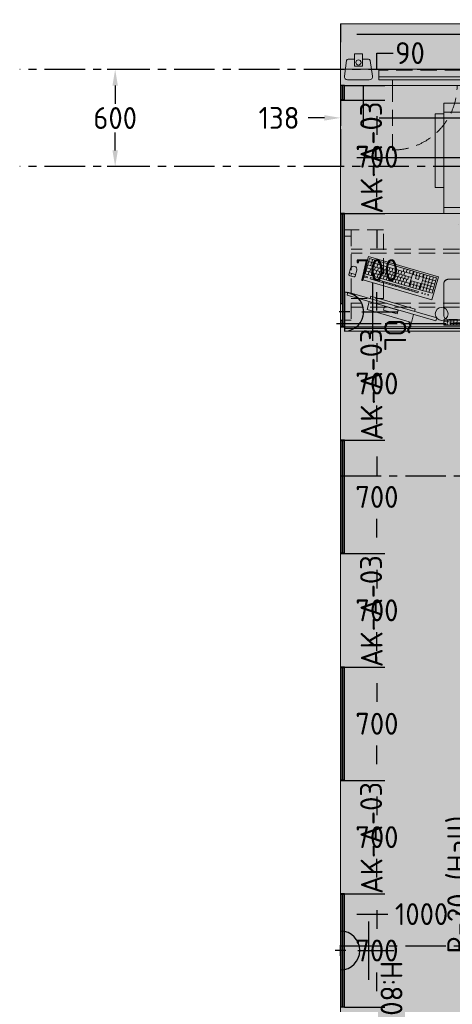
# Model space of a CAD drawing. Header units: millimetres. Extents: x -3074 to 179405, y -22 to 114374.
# Tile 2 of 184: x 120929 to 123600, y 50098 to 56176. Entities that reach past the tile are written whole.
import ezdxf

# ---------------------------------------------------------------- set-up
doc = ezdxf.new("R2010")
doc.units = ezdxf.units.MM
doc.linetypes.add('Center', pattern=[400, 250, -50, 50, -50])
doc.linetypes.add('Hidden 100.00_ 50.00', pattern=[150, 100, -50])
doc.layers.get('0').update_dxf_attribs({"true_color": 0x000000})
for name, color, linetype, true_color in [('_SA-ELEKTER_pistikupesad', 7, 'Continuous', 0x9900cc), ('_SA-LAGI_DIM', 250, 'Continuous', 0x333333), ('_SA-SISUSTUS_DIM', 1, 'Continuous', 0xff0000), ('_SA-SISUSTUS_tekst', 7, 'Continuous', 0x7f4f3f), ('_SA-VALGUSTUS_abi', 7, 'Center', 0xff9f7f)]:
    doc.layers.add(name, color=color, linetype=linetype, true_color=true_color)
for name, color, linetype, lineweight, true_color in [('_SA-ELEKTER_tekst', 7, 'Continuous', 9, 0x9900cc), ('_SA-LAGI', 7, 'Continuous', 9, 0x5b5b5b), ('_SA-LAGI_hatch', 7, 'Continuous', 5, 0x787878), ('_SA-PORAND', 7, 'Continuous', 9, 0x5b5b5b), ('_SA-PORAND_hatch', 254, 'Continuous', 9, 0xbebebe), ('_SA-PORAND_tekst', 7, 'Continuous', 9, 0x5b5b5b), ('_SA-SANTEHN', 7, 'Continuous', 13, 0x4c5f99), ('_SA-SEIN', 250, 'Continuous', 30, 0x333333), ('_SA-SEIN_dim', 1, 'Continuous', 13, 0xff0000), ('_SA-SISUSTUS_kohtkindel', 7, 'Continuous', 15, 0x7f4f3f), ('_SA-SISUSTUS_lahtine', 7, 'Continuous', 18, 0x7f4f3f), ('_SA-SISUSTUS_seadmed', 7, 'Continuous', 13, 0x9900cc), ('_SA-VALGUSTUS', 20, 'Continuous', 13, 0xff3f00), ('_SA-VALGUSTUS_DIM', 240, 'Continuous', 13, 0xff003f)]:
    doc.layers.add(name, color=color, linetype=linetype, lineweight=lineweight, true_color=true_color)
doc.styles.add('Arial Regular', font='txt')
doc.styles.add('DIN Pro Light-Light', font='txt')
doc.styles.add('DIN Pro Medium-Medium', font='txt')
doc.dimstyles.new('INP_100_DIM', dxfattribs={"dimtxt": 135, "dimasz": 100, "dimexe": 50, "dimexo": 0.5, "dimgap": 20, "dimtad": 0, "dimtih": 1, "dimtoh": 1, "dimdec": 0, "dimzin": 1, "dimdsep": 46, "dimtxsty": 'DIN Pro Light-Light', "dimcen": 2.5, "dimadec": 1, "dimazin": 1, "dimtfac": 1, "dimtdec": 4, "dimtix": 1, "dimtofl": 0, "dimtmove": 1, "dimatfit": 3, "dimfxl": 1, "dimtolj": 1, "dimtzin": 1, "dimarcsym": 0})

# ---------------------------------------------------------------- blocks, each defined once
blk = doc.blocks.new('_SA pistik(syvistatud) x1')
at = {"linetype": 'ByBlock', "lineweight": -2}
blk.add_hatch(color=0, dxfattribs=at).paths.add_polyline_path([(-80.2, 0), (80, 0), (80, 1.8), (79.9, 3.5), (79.8, 5.3), (79.6, 7.1), (79.4, 9), (79.2, 10.8), (78.9, 12.6), (78.5, 14.5), (78.1, 16.3), (77.7, 18.2), (77.2, 20), (76.7, 21.9), (76.1, 23.7), (75.5, 25.5), (74.8, 27.4), (74.1, 29.2), (73.3, 31), (72.5, 32.8), (71.7, 34.6), (70.7, 36.4), (69.8, 38.2), (68.8, 39.9), (67.7, 41.7), (66.6, 43.4), (65.5, 45), (64.3, 46.7), (63, 48.3), (61.7, 49.9), (60.4, 51.5), (59.1, 53), (57.6, 54.5), (56.2, 56), (54.7, 57.4), (53.2, 58.8), (51.7, 60.1), (50.1, 61.4), (48.5, 62.7), (46.8, 63.9), (45.1, 65.1), (43.4, 66.2), (41.7, 67.3), (40, 68.3), (38.2, 69.3), (36.5, 70.3), (34.7, 71.2), (32.8, 72), (31, 72.8), (29.2, 73.5), (27.4, 74.2), (25.5, 74.9), (23.7, 75.5), (21.8, 76), (19.9, 76.5), (18.1, 77), (16.2, 77.4), (14.4, 77.8), (12.5, 78.1), (10.7, 78.4), (8.9, 78.6), (7.1, 78.8), (5.3, 78.9), (3.5, 79), (1.7, 79.1), (-0.1, 79.1), (-1.9, 79.1), (-3.6, 79), (-5.4, 78.9), (-7.2, 78.8), (-9.1, 78.6), (-10.9, 78.4), (-12.7, 78.1), (-14.6, 77.8), (-16.4, 77.4), (-18.3, 77), (-20.1, 76.5), (-22, 76), (-23.8, 75.5), (-25.7, 74.9), (-27.5, 74.2), (-29.4, 73.5), (-31.2, 72.8), (-33, 72), (-34.8, 71.2), (-36.6, 70.3), (-38.4, 69.3), (-40.2, 68.3), (-41.9, 67.3), (-43.6, 66.2), (-45.3, 65.1), (-47, 63.9), (-48.6, 62.7), (-50.3, 61.4), (-51.8, 60.1), (-53.4, 58.8), (-54.9, 57.4), (-56.4, 56), (-57.8, 54.5), (-59.2, 53), (-60.6, 51.5), (-61.9, 49.9), (-63.2, 48.3), (-64.4, 46.7), (-65.6, 45), (-66.8, 43.4), (-67.9, 41.7), (-69, 39.9), (-70, 38.2), (-70.9, 36.4), (-71.8, 34.6), (-72.7, 32.8), (-73.5, 31), (-74.3, 29.2), (-75, 27.4), (-75.7, 25.5), (-76.3, 23.7), (-76.9, 21.9), (-77.4, 20), (-77.9, 18.2), (-78.3, 16.3), (-78.7, 14.5), (-79.1, 12.6), (-79.4, 10.8), (-79.6, 9), (-79.8, 7.1), (-80, 5.3), (-80.1, 3.5), (-80.2, 1.8)], flags=0)
at = {"color": 0, "linetype": 'ByBlock', "lineweight": -2}
for p, q in [((0, 70.7), (0, 218.6)), ((-120, 114.6), (120, 114.6)), ((0, 22), (0, -22)), ((22, 0), (-22, 0))]:
    blk.add_line(p, q, dxfattribs=at)
blk.add_lwpolyline([(-80.2, 0), (80, 0, 0.986995)], format="xyb", close=True, dxfattribs=at)
blk = doc.blocks.new('_SA-EL-Pistik-Õpetaja')
at = {"linetype": 'ByBlock', "lineweight": -2}
blk.add_hatch(color=0, dxfattribs=at).paths.add_polyline_path([(-120.2, 0), (120.2, 0), (120.1, 2.6), (120, 5.3), (119.8, 8), (119.6, 10.7), (119.3, 13.4), (118.9, 16.2), (118.4, 18.9), (117.9, 21.7), (117.4, 24.5), (116.7, 27.2), (116, 30), (115.2, 32.8), (114.3, 35.5), (113.4, 38.3), (112.4, 41.1), (111.3, 43.8), (110.2, 46.5), (108.9, 49.3), (107.6, 52), (106.3, 54.6), (104.8, 57.3), (103.3, 59.9), (101.7, 62.5), (100.1, 65.1), (98.3, 67.6), (96.5, 70.1), (94.7, 72.5), (92.8, 74.9), (90.8, 77.2), (88.7, 79.5), (86.6, 81.8), (84.4, 84), (82.2, 86.1), (79.9, 88.2), (77.6, 90.2), (75.2, 92.2), (72.8, 94.1), (70.4, 95.9), (67.9, 97.7), (65.3, 99.3), (62.7, 101), (60.1, 102.5), (57.5, 104), (54.8, 105.4), (52.1, 106.7), (49.4, 108), (46.7, 109.2), (43.9, 110.3), (41.2, 111.4), (38.4, 112.3), (35.6, 113.2), (32.8, 114.1), (30.1, 114.8), (27.3, 115.5), (24.5, 116.1), (21.7, 116.7), (19, 117.1), (16.2, 117.5), (13.5, 117.9), (10.7, 118.2), (8, 118.4), (5.3, 118.5), (2.6, 118.6), (0, 118.6), (-2.7, 118.6), (-5.3, 118.5), (-8, 118.4), (-10.7, 118.2), (-13.5, 117.9), (-16.2, 117.5), (-19, 117.1), (-21.7, 116.7), (-24.5, 116.1), (-27.3, 115.5), (-30.1, 114.8), (-32.8, 114.1), (-35.6, 113.2), (-38.4, 112.3), (-41.2, 111.4), (-43.9, 110.3), (-46.7, 109.2), (-49.4, 108), (-52.1, 106.7), (-54.8, 105.4), (-57.5, 104), (-60.1, 102.5), (-62.7, 101), (-65.3, 99.3), (-67.9, 97.7), (-70.4, 95.9), (-72.8, 94.1), (-75.2, 92.2), (-77.6, 90.2), (-79.9, 88.2), (-82.2, 86.1), (-84.4, 84), (-86.6, 81.8), (-88.7, 79.5), (-90.8, 77.2), (-92.8, 74.9), (-94.7, 72.5), (-96.5, 70.1), (-98.3, 67.6), (-100.1, 65.1), (-101.7, 62.5), (-103.3, 59.9), (-104.8, 57.3), (-106.3, 54.6), (-107.6, 52), (-108.9, 49.3), (-110.2, 46.5), (-111.3, 43.8), (-112.4, 41.1), (-113.4, 38.3), (-114.3, 35.5), (-115.2, 32.8), (-116, 30), (-116.7, 27.2), (-117.4, 24.5), (-117.9, 21.7), (-118.4, 18.9), (-118.9, 16.2), (-119.3, 13.4), (-119.6, 10.7), (-119.8, 8), (-120, 5.3), (-120.1, 2.6)], flags=0)
at = {"color": 0, "linetype": 'ByBlock', "lineweight": -2}
for p, q in [((0.1, 106.1), (0.1, 327.9)), ((-179.9, 171.9), (180.1, 171.9)), ((33.2, 0), (-32.9, 0)), ((0.1, 33.1), (0.1, -33.1))]:
    blk.add_line(p, q, dxfattribs=at)
blk.add_lwpolyline([(-120.2, 0), (120.2, 0, 0.986995)], format="xyb", close=True, dxfattribs=at)
at = {"color": 0, "linetype": 'ByBlock', "lineweight": -2, "insert": (42.8, 380.9), "char_height": 135, "width": 720, "attachment_point": 1, "style": 'DIN Pro Medium-Medium'}
blk.add_mtext('ÕL', dxfattribs=at)
blk = doc.blocks.new('SM-T.10')
at = {"color": 0, "linetype": 'ByBlock', "lineweight": -2}
for p, q in [((-285.9, 0), (-285.9, -680)), ((285.9, 0), (-285.9, 0)), ((285.9, 0), (285.9, -680)), ((285.9, -54.1), (-285.9, -54.1)), ((-285.9, -642.8), (285.9, -642.8)), ((-285.9, -680), (285.9, -680))]:
    blk.add_line(p, q, dxfattribs=at)
at = {"color": 0, "lineweight": -2}
blk.add_line((-193.8, -749.9), (-195, -749.9), dxfattribs=at)
at = {"color": 0, "linetype": 'ByBlock', "lineweight": -2}
for points in [[(-340, -520), (-340, -65.6), (-285.9, -65.6), (-285.9, -520)], [(340, -520), (340, -65.6), (285.9, -65.6), (285.9, -520)]]:
    blk.add_lwpolyline(points, close=True, dxfattribs=at)
at = {"color": 0, "linetype": 'ByBlock', "lineweight": -2, "insert": (-15, -136.2), "char_height": 135, "width": 962.918, "attachment_point": 2, "rotation": 359.5198, "style": 'DIN Pro Medium-Medium'}
blk.add_mtext('{\\fDIN Pro;SM}\\P{\\fDIN Pro;T.10}\\P', dxfattribs=at)
blk = doc.blocks.new('PC-ekraan+klaviatuur')
at = {"color": 0, "linetype": 'ByBlock', "lineweight": -2}
for p, q in [((91.3, 377.5), (-20.7, 280.1)), ((386.5, 37.8), (91.3, 377.5)), ((28.6, 283.7), (103.3, 348.6)), ((82.5, 251.9), (30.6, 311.6)), ((41.6, 268.8), (116.2, 333.6)), ((97.4, 264.9), (45.5, 324.6)), ((54.6, 253.8), (129.2, 318.7)), ((112.3, 277.8), (60.4, 337.5)), ((127.3, 290.8), (75.3, 350.5)), ((-20.7, 280.1), (274.5, -59.5)), ((67.5, 238.9), (142.2, 303.8)), ((83.8, 220.2), (113.6, 246.2)), ((124.6, 203.4), (85.7, 248.1)), ((113, 186.7), (187.6, 251.5)), ((128.5, 259.2), (158.4, 285.1)), ((128.5, 259.2), (141.5, 244.2)), ((169.4, 242.3), (130.5, 287.1)), ((141.5, 244.2), (171.4, 270.2)), ((187.6, 251.5), (372.5, 38.8)), ((68.3, 206.8), (74.2, 212)), ((81.3, 191.8), (87.2, 197)), ((96.7, 205.3), (126.6, 231.3)), ((113, 186.7), (297.9, -26.1)), ((127.9, 199.6), (312.8, -13.1)), ((159, 194), (144.1, 181)), ((170.5, 210.9), (155.5, 198)), ((155.5, 198), (327.7, -0.1)), ((157.7, 225.6), (342.7, 12.9)), ((183.2, 196.3), (168.3, 183.3)), ((172.7, 238.6), (357.6, 25.8)), ((185.7, 223.6), (200.6, 236.6)), ((189.9, 188.5), (204.9, 201.5)), ((198.6, 208.7), (213.6, 221.7)), ((202.7, 173.9), (217.6, 186.9)), ((211.6, 193.8), (226.5, 206.8)), ((97.5, 173.2), (103.4, 178.4)), ((148.4, 114.6), (97.5, 173.2)), ((154.4, 119.8), (103.4, 178.4)), ((110.2, 158.5), (116.2, 163.7)), ((122.9, 143.9), (128.9, 149.1)), ((132.4, 164.3), (147.4, 177.2)), ((135.7, 129.3), (141.6, 134.5)), ((145.2, 149.6), (160.1, 162.6)), ((171.8, 179.3), (156.8, 166.3)), ((157.9, 135), (172.8, 148)), ((184.5, 164.7), (169.6, 151.7)), ((170.6, 120.3), (185.5, 133.3)), ((195.9, 181.7), (181, 168.7)), ((197.2, 150), (182.3, 137.1)), ((208.7, 167), (193.7, 154)), ((209.9, 135.4), (195, 122.4)), ((221.4, 152.4), (206.5, 139.4)), ((215.4, 159.3), (230.3, 172.2)), ((234.1, 137.7), (219.2, 124.8)), ((228.1, 144.6), (243.1, 157.6)), ((246.8, 123.1), (231.9, 110.1)), ((240.9, 130), (255.8, 143)), ((253.6, 115.3), (268.5, 128.3)), ((148.4, 114.6), (154.4, 119.8)), ((151.8, 110.7), (157.7, 115.9)), ((202.7, 52.2), (151.8, 110.7)), ((208.6, 57.4), (157.7, 115.9)), ((164.5, 96.1), (170.4, 101.3)), ((177.2, 81.5), (183.2, 86.7)), ((183.3, 105.7), (198.3, 118.7)), ((189.9, 66.8), (195.9, 72)), ((196.1, 91.1), (211, 104)), ((222.7, 120.8), (207.7, 107.8)), ((208.8, 76.4), (223.7, 89.4)), ((235.4, 106.1), (220.5, 93.1)), ((221.5, 61.8), (236.4, 74.7)), ((248.1, 91.5), (233.2, 78.5)), ((259.6, 108.5), (244.6, 95.5)), ((260.8, 76.8), (245.9, 63.9)), ((272.3, 93.8), (257.4, 80.8)), ((273.6, 62.2), (258.6, 49.2)), ((266.3, 100.7), (281.2, 113.7)), ((285, 79.2), (270.1, 66.2)), ((279, 86.1), (294, 99)), ((297.7, 64.5), (282.8, 51.6)), ((291.8, 71.4), (306.7, 84.4)), ((304.5, 56.8), (319.4, 69.8)), ((318.7, 70.6), (333.6, 83.6)), ((331.6, 55.7), (346.6, 68.7)), ((202.7, 52.2), (208.6, 57.4)), ((206, 48.3), (212, 53.5)), ((256.9, -10.3), (206, 48.3)), ((262.9, -5.1), (212, 53.5)), ((218.8, 33.7), (224.7, 38.9)), ((231.5, 19), (237.5, 24.2)), ((234.2, 47.1), (249.2, 60.1)), ((244.2, 4.4), (250.2, 9.6)), ((247, 32.5), (261.9, 45.5)), ((259.7, 17.8), (274.6, 30.8)), ((286.3, 47.6), (271.4, 34.6)), ((272.4, 3.2), (287.4, 16.2)), ((274.5, -59.5), (386.5, 37.8)), ((299, 32.9), (284.1, 19.9)), ((285.2, -11.4), (300.1, 1.5)), ((310.5, 49.9), (295.5, 36.9)), ((311.8, 18.3), (296.8, 5.3)), ((297.9, -26.1), (372.5, 38.8)), ((323.2, 35.2), (308.3, 22.3)), ((317.2, 42.1), (332.1, 55.1)), ((329.9, 27.5), (344.9, 40.5)), ((344.6, 40.8), (359.5, 53.7)), ((256.9, -10.3), (262.9, -5.1)), ((269.7, -24.9), (275.6, -19.7)), ((282.4, -39.5), (269.7, -24.9)), ((288.4, -34.4), (275.6, -19.7)), ((288.4, -34.4), (282.4, -39.5)), ((319.3, -81), (345, -110.5)), ((335.7, -99.9), (322.9, -111))]:
    blk.add_line(p, q, dxfattribs=at)
for points in [[(142.2, 303.8), (90.3, 363.5), (15.6, 298.6), (67.5, 238.9)], [(-149.1, 248), (224.8, -182.2), (239.9, -169.1), (-134, 261.1)], [(109.7, 190.4), (70.8, 235.2), (100.6, 261.1), (139.6, 216.3)], [(94.2, 176.9), (55.3, 221.7), (61.3, 226.9), (100.2, 182.1)], [(-9.7, 49.8), (48, -16.5), (66.7, -0.2), (9, 66.1)]]:
    blk.add_lwpolyline(points, close=True, dxfattribs=at)
for points in [[(169.4, 242.3), (184.4, 255.3), (145.4, 300.1), (130.5, 287.1)], [(-55.6, 140.5), (-93.5, 107.5), (93.5, -107.5), (131.4, -74.6)], [(146.4, -61.5), (158.2, -51.3), (-28.8, 163.8), (-40.5, 153.6)]]:
    blk.add_lwpolyline(points, dxfattribs=at)
blk.add_lwpolyline([(311.4, -87.9), (339.7, -63.3, -1), (365.4, -92.8), (337, -117.4, -0.414214), (328, -116.8), (310.7, -97, -0.414214)], format="xyb", close=True, dxfattribs=at)
for centre in [(16.1, 272.8), (29.1, 257.9), (42.1, 243)]:
    blk.add_circle(centre, 1.98, dxfattribs=at)
blk = doc.blocks.new('Läpakas+dokk')
at = {"linetype": 'ByBlock', "lineweight": -2}
h = blk.add_hatch(dxfattribs=at)
h.set_pattern_fill('Double', color=0, scale=20, angle=45, style=0, pattern_type=2)
h.set_pattern_definition([(45, (0, 0), (-14.1421, 14.1421), []), (135, (0, 0), (-14.1421, -14.1421), [])])
h.paths.add_polyline_path([(153.9, -131), (-108.4, 170.6), (-131.1, 150.8), (131.1, -150.8)], flags=0)
at = {"color": 0, "linetype": 'ByBlock', "lineweight": -2}
for p, q in [((-86.8, 189.4), (64, 320.4)), ((102.5, 314.2), (325.6, 57.6)), ((325.8, 57.8), (102.8, 314.4)), ((-88.1, 148.5), (-85.5, 150.8)), ((-82.9, 142.5), (-88.1, 148.5)), ((-85.7, 151.1), (-86.2, 150.6)), ((-85.7, 150.6), (-85.9, 150.9)), ((-85.7, 151.1), (-50.4, 110.5)), ((-80.3, 144.8), (-82.9, 142.5)), ((-82.5, 142.1), (-79.8, 144.3)), ((-59.1, 115.1), (-82.5, 142.1)), ((-80.1, 144.1), (-80.5, 144.6)), ((-56.4, 117.4), (-59.1, 115.1)), ((-58.6, 114.6), (-56, 116.9)), ((-53.4, 108.6), (-58.6, 114.6)), ((-56.2, 116.7), (-56.7, 117.2)), ((-50.8, 110.9), (-53.4, 108.6)), ((-50.7, 110.3), (-51, 110.7)), ((-50.9, 110.1), (-50.4, 110.5)), ((102.1, -66), (-50.9, 110.1)), ((326.4, 18.6), (175.6, -112.5)), ((175.9, -112.3), (326.6, 18.8)), ((102.9, -65.9), (100.3, -68.2)), ((105.5, -74.2), (100.3, -68.2)), ((102.6, -65.5), (102.1, -66)), ((102.7, -66.1), (102.4, -65.7)), ((102.6, -65.5), (137.9, -106.1)), ((105.5, -74.2), (108.1, -71.9)), ((108.6, -72.4), (106, -74.7)), ((129.4, -101.6), (106, -74.7)), ((108.3, -72.6), (107.9, -72.1)), ((129.4, -101.6), (132, -99.4)), ((132.4, -99.8), (129.8, -102.1)), ((135, -108.1), (129.8, -102.1)), ((132.2, -100), (131.7, -99.6)), ((135, -108.1), (137.6, -105.8)), ((137.6, -106.3), (137.4, -106)), ((137.4, -106.5), (137.9, -106.1)), ((174.3, -113.6), (175.9, -112.3))]:
    blk.add_line(p, q, dxfattribs=at)
blk.add_lwpolyline([(153.9, -131), (-108.4, 170.6), (-131.1, 150.8), (131.1, -150.8)], close=True, dxfattribs=at)
at = {"color": 0, "linetype": 'ByBlock', "lineweight": -2, "extrusion": (0, 0, -1)}
for centre, radius, start, end in [((-77.7, 304.7), 20.9, 49.01532, 58.17018), ((-75.3, 290.5), 36, 132.63207, 138.99725), ((73.1, 173.6), 20.9, 39.82982, 48.98468), ((58.8, 174), 36, 319.59951, 325.37022), ((-298.4, 34), 36, 139.0027, 145.36798), ((-312.7, 34.3), 20.9, 219.82982, 228.98468), ((-164.3, -82.6), 36, 312.62945, 318.30963), ((-161.9, -96.7), 20.9, 229.01532, 238.17018)]:
    blk.add_arc(centre, radius, start, end, dxfattribs=at)
at = {"color": 0, "linetype": 'ByBlock', "lineweight": -2}
for points, weights in [([(102.8, 314.4), (84.4, 335.5), (65.6, 321.7)], [1, 0.731010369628, 1]), ([(326.6, 18.8), (345.5, 35.1), (325.8, 57.8)], [1, 0.707106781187, 1])]:
    blk.add_rational_spline(points, weights, degree=2, dxfattribs=at)
for points in [[(99.7, 317), (96.9, 319.7), (93.6, 321.8), (86.7, 324.8), (83.1, 325.6), (77, 325.8), (74.6, 325.5), (70.3, 324.3), (68.4, 323.5), (66.7, 322.4)], [(-89.1, 187), (-91.2, 184.5), (-92.7, 181.5), (-94.4, 174.8), (-94.6, 171.2), (-93.6, 164.9), (-92.9, 162.4), (-90.9, 157.7), (-89.8, 155.5), (-88.4, 153.5)], [(328.7, 20.9), (330.8, 23.5), (332.3, 26.5), (334, 33.1), (334.2, 36.7), (333.3, 43), (332.5, 45.6), (330.6, 50.3), (329.4, 52.4), (328, 54.4)], [(139.9, -109.1), (142.8, -111.7), (146, -113.9), (153, -116.8), (156.6, -117.7), (162.6, -117.8), (165, -117.6), (169.3, -116.4), (171.2, -115.5), (173, -114.5)]]:
    blk.add_open_spline(points, degree=3, knots=[0, 0, 0, 0, 1.175189, 1.175189, 2.35679, 2.35679, 3.189746, 3.189746, 3.923713, 3.923713, 3.923713, 3.923713], dxfattribs=at)
at = {"color": 0, "linetype": 'ByBlock', "lineweight": -2, "char_height": 0.18, "attachment_point": 1, "rotation": 131, "style": 'Arial Regular'}
for s, insert, width in [('PC', (130, 53.9), 1.037), ('Doc', (24.7, -25.6), 1.246)]:
    blk.add_mtext(s, dxfattribs=dict(at, insert=insert, width=width))
blk = doc.blocks.new('SM-L.9')
at = {"color": 0, "linetype": 'Hidden 100.00_ 50.00', "lineweight": -2}
for p, q in [((-899, -67), (-859, -67)), ((899, -67), (859, -67)), ((-859, -146.5), (859, -146.5)), ((-859, -171.5), (859, -171.5)), ((-859, -480.5), (859, -480.5)), ((-859, -505.5), (859, -505.5)), ((-899, -585), (-859, -585)), ((899, -585), (859, -585))]:
    blk.add_line(p, q, dxfattribs=at)
at = {"color": 0, "lineweight": -2}
for points in [[(-900, 0), (-900, -16), (900, -16), (900, 0)], [(-900, -26), (-900, -726), (900, -726), (900, -26)]]:
    blk.add_lwpolyline(points, close=True, dxfattribs=at)
at = {"color": 0, "linetype": 'Hidden 100.00_ 50.00', "lineweight": -2}
for points in [[(-899, -625), (-859, -625), (-859, -27), (-899, -27)], [(899, -625), (859, -625), (859, -27), (899, -27)], [(659, -625), (859, -625), (859, -201), (659, -201)]]:
    blk.add_lwpolyline(points, close=True, dxfattribs=at)
at = {"color": 0, "lineweight": -2}
blk.add_circle((-300, -106), 40, dxfattribs=at)
at = {"color": 0, "lineweight": -2, "extrusion": (0, 0, -1)}
blk.add_circle((-300, -106), 40, dxfattribs=at)
at = {"layer": '_SA-SISUSTUS_seadmed'}
for name, p, xscale, rotation in [('Läpakas+dokk', (86.2, -36.1), -1, 130.9999999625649), ('PC-ekraan+klaviatuur', (624.1, -93.4), -0.9999999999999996, 114.870877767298)]:
    blk.add_blockref(name, p, dxfattribs=dict(at, xscale=xscale, rotation=rotation))
at = {"color": 0, "linetype": 'ByBlock', "lineweight": -2, "insert": (-350.3, -434.2), "char_height": 135, "width": 1463.607, "attachment_point": 1, "style": 'DIN Pro Medium-Medium'}
blk.add_mtext('SM-L.9', dxfattribs=at)
blk = doc.blocks.new('*D102')
at = {"layer": '_SA-SANTEHN', "color": 0, "lineweight": -2}
for p, q in [((122910, 56149.5), (122910, 56037.5)), ((127459.5, 56149.5), (127459.5, 56037.5)), ((123010, 56087.5), (124955.9, 56087.5)), ((127359.5, 56087.5), (125413.6, 56087.5))]:
    blk.add_line(p, q, dxfattribs=at)
at = {"layer": '_SA-SANTEHN', "color": 0}
for points in [[(123010, 56104.2), (123010, 56070.8), (122910, 56087.5)], [(127359.5, 56070.8), (127359.5, 56104.2), (127459.5, 56087.5)]]:
    blk.add_solid(points, dxfattribs=at)
at = {"layer": 'Defpoints', "color": 0}
for p in [(122910, 56150), (127459.5, 56150), (122910, 56087.5)]:
    blk.add_point(p, dxfattribs=at)
at = {"layer": '_SA-SANTEHN', "color": 0, "insert": (125184.7, 56087.5), "char_height": 135, "attachment_point": 5, "style": 'DIN Pro Light-Light'}
blk.add_mtext('\\A1;4550', dxfattribs=at)
blk = doc.blocks.new('*D305')
at = {"layer": '_SA-SEIN_dim', "color": 0, "lineweight": -2}
for p, q in [((123134, 55970), (123234, 55970)), ((123134, 55870), (123134, 55970)), ((122934.5, 55770), (123184, 55770)), ((122934.5, 55680), (123184, 55680)), ((123134, 55580), (123134, 55480))]:
    blk.add_line(p, q, dxfattribs=at)
at = {"layer": '_SA-SEIN_dim', "color": 0}
for points in [[(123117.3, 55870), (123150.7, 55870), (123134, 55770)], [(123150.7, 55580), (123117.3, 55580), (123134, 55680)]]:
    blk.add_solid(points, dxfattribs=at)
at = {"layer": 'Defpoints', "color": 0}
for p in [(122934, 55770), (123134, 55770), (122934, 55680)]:
    blk.add_point(p, dxfattribs=at)
at = {"layer": '_SA-SEIN_dim', "color": 0, "insert": (123338.5, 55970), "char_height": 135, "attachment_point": 5, "style": 'DIN Pro Light-Light'}
blk.add_mtext('\\A1;90', dxfattribs=at)
blk = doc.blocks.new('*D306')
at = {"layer": '_SA-SEIN_dim', "color": 0, "lineweight": -2}
for p, q in [((122934.5, 55680), (123184, 55680)), ((123134, 55580), (123134, 55464.9)), ((123134, 55080), (123134, 55195.1)), ((122934.5, 54980), (123184, 54980))]:
    blk.add_line(p, q, dxfattribs=at)
at = {"layer": '_SA-SEIN_dim', "color": 0}
for points in [[(123150.7, 55580), (123117.3, 55580), (123134, 55680)], [(123117.3, 55080), (123150.7, 55080), (123134, 54980)]]:
    blk.add_solid(points, dxfattribs=at)
at = {"layer": 'Defpoints', "color": 0}
for p in [(122934, 55680), (123134, 55680), (122934, 54980)]:
    blk.add_point(p, dxfattribs=at)
at = {"layer": '_SA-SEIN_dim', "color": 0, "insert": (123134, 55330), "char_height": 135, "attachment_point": 5, "style": 'DIN Pro Light-Light'}
blk.add_mtext('\\A1;700', dxfattribs=at)
blk = doc.blocks.new('*D307')
at = {"layer": '_SA-SEIN_dim', "color": 0, "lineweight": -2}
for p, q in [((122934.5, 54980), (123184, 54980)), ((123134, 54880), (123134, 54764.9)), ((123134, 54380), (123134, 54495.1)), ((122934.5, 54280), (123184, 54280))]:
    blk.add_line(p, q, dxfattribs=at)
at = {"layer": '_SA-SEIN_dim', "color": 0}
for points in [[(123150.7, 54880), (123117.3, 54880), (123134, 54980)], [(123117.3, 54380), (123150.7, 54380), (123134, 54280)]]:
    blk.add_solid(points, dxfattribs=at)
at = {"layer": 'Defpoints', "color": 0}
for p in [(122934, 54980), (123134, 54980), (122934, 54280)]:
    blk.add_point(p, dxfattribs=at)
at = {"layer": '_SA-SEIN_dim', "color": 0, "insert": (123134, 54630), "char_height": 135, "attachment_point": 5, "style": 'DIN Pro Light-Light'}
blk.add_mtext('\\A1;700', dxfattribs=at)
blk = doc.blocks.new('*D308')
at = {"layer": '_SA-SEIN_dim', "color": 0, "lineweight": -2}
for p, q in [((122934.5, 54280), (123184, 54280)), ((123134, 54180), (123134, 54064.9)), ((123134, 53680), (123134, 53795.1)), ((122934.5, 53580), (123184, 53580))]:
    blk.add_line(p, q, dxfattribs=at)
at = {"layer": '_SA-SEIN_dim', "color": 0}
for points in [[(123150.7, 54180), (123117.3, 54180), (123134, 54280)], [(123117.3, 53680), (123150.7, 53680), (123134, 53580)]]:
    blk.add_solid(points, dxfattribs=at)
at = {"layer": 'Defpoints', "color": 0}
for p in [(122934, 54280), (123134, 54280), (122934, 53580)]:
    blk.add_point(p, dxfattribs=at)
at = {"layer": '_SA-SEIN_dim', "color": 0, "insert": (123134, 53930), "char_height": 135, "attachment_point": 5, "style": 'DIN Pro Light-Light'}
blk.add_mtext('\\A1;700', dxfattribs=at)
blk = doc.blocks.new('*D309')
at = {"layer": '_SA-SEIN_dim', "color": 0, "lineweight": -2}
for p, q in [((122934.5, 53580), (123184, 53580)), ((123134, 53480), (123134, 53364.9)), ((123134, 52980), (123134, 53095.1)), ((122934.5, 52880), (123184, 52880))]:
    blk.add_line(p, q, dxfattribs=at)
at = {"layer": '_SA-SEIN_dim', "color": 0}
for points in [[(123150.7, 53480), (123117.3, 53480), (123134, 53580)], [(123117.3, 52980), (123150.7, 52980), (123134, 52880)]]:
    blk.add_solid(points, dxfattribs=at)
at = {"layer": 'Defpoints', "color": 0}
for p in [(122934, 53580), (123134, 53580), (122934, 52880)]:
    blk.add_point(p, dxfattribs=at)
at = {"layer": '_SA-SEIN_dim', "color": 0, "insert": (123134, 53230), "char_height": 135, "attachment_point": 5, "style": 'DIN Pro Light-Light'}
blk.add_mtext('\\A1;700', dxfattribs=at)
blk = doc.blocks.new('*D310')
at = {"layer": '_SA-SEIN_dim', "color": 0, "lineweight": -2}
for p, q in [((122934.5, 52880), (123184, 52880)), ((123134, 52780), (123134, 52664.9)), ((123134, 52280), (123134, 52395.1)), ((122934.5, 52180), (123184, 52180))]:
    blk.add_line(p, q, dxfattribs=at)
at = {"layer": '_SA-SEIN_dim', "color": 0}
for points in [[(123150.7, 52780), (123117.3, 52780), (123134, 52880)], [(123117.3, 52280), (123150.7, 52280), (123134, 52180)]]:
    blk.add_solid(points, dxfattribs=at)
at = {"layer": 'Defpoints', "color": 0}
for p in [(122934, 52880), (123134, 52880), (122934, 52180)]:
    blk.add_point(p, dxfattribs=at)
at = {"layer": '_SA-SEIN_dim', "color": 0, "insert": (123134, 52530), "char_height": 135, "attachment_point": 5, "style": 'DIN Pro Light-Light'}
blk.add_mtext('\\A1;700', dxfattribs=at)
blk = doc.blocks.new('*D311')
at = {"layer": '_SA-SEIN_dim', "color": 0, "lineweight": -2}
for p, q in [((122934.5, 52180), (123184, 52180)), ((123134, 52080), (123134, 51964.9)), ((123134, 51580), (123134, 51695.1)), ((122934.5, 51480), (123184, 51480))]:
    blk.add_line(p, q, dxfattribs=at)
at = {"layer": '_SA-SEIN_dim', "color": 0}
for points in [[(123150.7, 52080), (123117.3, 52080), (123134, 52180)], [(123117.3, 51580), (123150.7, 51580), (123134, 51480)]]:
    blk.add_solid(points, dxfattribs=at)
at = {"layer": 'Defpoints', "color": 0}
for p in [(122934, 52180), (123134, 52180), (122934, 51480)]:
    blk.add_point(p, dxfattribs=at)
at = {"layer": '_SA-SEIN_dim', "color": 0, "insert": (123134, 51830), "char_height": 135, "attachment_point": 5, "style": 'DIN Pro Light-Light'}
blk.add_mtext('\\A1;700', dxfattribs=at)
blk = doc.blocks.new('*D312')
at = {"layer": '_SA-SEIN_dim', "color": 0, "lineweight": -2}
for p, q in [((122934.5, 51480), (123184, 51480)), ((123134, 51380), (123134, 51264.9)), ((123134, 50880), (123134, 50995.1)), ((122934.5, 50780), (123184, 50780))]:
    blk.add_line(p, q, dxfattribs=at)
at = {"layer": '_SA-SEIN_dim', "color": 0}
for points in [[(123150.7, 51380), (123117.3, 51380), (123134, 51480)], [(123117.3, 50880), (123150.7, 50880), (123134, 50780)]]:
    blk.add_solid(points, dxfattribs=at)
at = {"layer": 'Defpoints', "color": 0}
for p in [(122934, 51480), (123134, 51480), (122934, 50780)]:
    blk.add_point(p, dxfattribs=at)
at = {"layer": '_SA-SEIN_dim', "color": 0, "insert": (123134, 51130), "char_height": 135, "attachment_point": 5, "style": 'DIN Pro Light-Light'}
blk.add_mtext('\\A1;700', dxfattribs=at)
blk = doc.blocks.new('*D313')
at = {"layer": '_SA-SEIN_dim', "color": 0, "lineweight": -2}
for p, q in [((122934.5, 50780), (123184, 50780)), ((123134, 50680), (123134, 50564.9)), ((123134, 50180), (123134, 50295.1)), ((122934.5, 50080), (123184, 50080))]:
    blk.add_line(p, q, dxfattribs=at)
at = {"layer": '_SA-SEIN_dim', "color": 0}
for points in [[(123150.7, 50680), (123117.3, 50680), (123134, 50780)], [(123117.3, 50180), (123150.7, 50180), (123134, 50080)]]:
    blk.add_solid(points, dxfattribs=at)
at = {"layer": 'Defpoints', "color": 0}
for p in [(122934, 50780), (123134, 50780), (122934, 50080)]:
    blk.add_point(p, dxfattribs=at)
at = {"layer": '_SA-SEIN_dim', "color": 0, "insert": (123134, 50430), "char_height": 135, "attachment_point": 5, "style": 'DIN Pro Light-Light'}
blk.add_mtext('\\A1;700', dxfattribs=at)
blk = doc.blocks.new('*D492')
at = {"layer": '_SA-VALGUSTUS_DIM', "color": 0, "lineweight": -2}
for p, q in [((123048.4, 55769.5), (123048.4, 55520)), ((126494, 55769.5), (126494, 55520)), ((123148.4, 55570), (124542.4, 55570)), ((126394, 55570), (125000, 55570))]:
    blk.add_line(p, q, dxfattribs=at)
at = {"layer": '_SA-VALGUSTUS_DIM', "color": 0}
for points in [[(123148.4, 55586.7), (123148.4, 55553.3), (123048.4, 55570)], [(126394, 55553.3), (126394, 55586.7), (126494, 55570)]]:
    blk.add_solid(points, dxfattribs=at)
at = {"layer": 'Defpoints', "color": 0}
for p in [(123048.4, 55770), (126494, 55770), (126494, 55570)]:
    blk.add_point(p, dxfattribs=at)
at = {"layer": '_SA-VALGUSTUS_DIM', "color": 0, "insert": (124771.2, 55570), "char_height": 135, "attachment_point": 5, "style": 'DIN Pro Light-Light'}
blk.add_mtext('\\A1;3446', dxfattribs=at)
blk = doc.blocks.new('*D493')
at = {"layer": '_SA-VALGUSTUS_DIM', "color": 0, "lineweight": -2}
for p, q in [((122910, 55769.5), (122910, 55520)), ((123048.4, 55769.5), (123048.4, 55520)), ((122810, 55570), (122710, 55570)), ((123148.4, 55570), (123248.4, 55570))]:
    blk.add_line(p, q, dxfattribs=at)
at = {"layer": '_SA-VALGUSTUS_DIM', "color": 0}
for points in [[(122810, 55553.3), (122810, 55586.7), (122910, 55570)], [(123148.4, 55586.7), (123148.4, 55553.3), (123048.4, 55570)]]:
    blk.add_solid(points, dxfattribs=at)
at = {"layer": 'Defpoints', "color": 0}
for p in [(122910, 55770), (123048.4, 55770), (122910, 55570)]:
    blk.add_point(p, dxfattribs=at)
at = {"layer": '_SA-VALGUSTUS_DIM', "color": 0, "insert": (122529.9, 55570), "char_height": 135, "attachment_point": 5, "style": 'DIN Pro Light-Light'}
blk.add_mtext('\\A1;138', dxfattribs=at)
blk = doc.blocks.new('*D520')
at = {"layer": '_SA-VALGUSTUS_DIM', "color": 0, "lineweight": -2}
for p, q in [((121680.6, 55869), (121468.2, 55869)), ((121518.2, 55769), (121518.2, 55657.6)), ((121518.2, 55369), (121518.2, 55480.4)), ((121680.6, 55269), (121468.2, 55269))]:
    blk.add_line(p, q, dxfattribs=at)
at = {"layer": '_SA-VALGUSTUS_DIM', "color": 0}
for points in [[(121534.9, 55769), (121501.6, 55769), (121518.2, 55869)], [(121501.6, 55369), (121534.9, 55369), (121518.2, 55269)]]:
    blk.add_solid(points, dxfattribs=at)
at = {"layer": 'Defpoints', "color": 0}
for p in [(121518.2, 55869), (121681.1, 55869), (121681.1, 55269)]:
    blk.add_point(p, dxfattribs=at)
at = {"layer": '_SA-VALGUSTUS_DIM', "color": 0, "insert": (121518.2, 55569), "char_height": 135, "attachment_point": 5, "style": 'DIN Pro Light-Light'}
blk.add_mtext('\\A1;600', dxfattribs=at)
blk = doc.blocks.new('*D544')
at = {"layer": '_SA-LAGI_DIM', "color": 0, "lineweight": -2}
for p, q in [((123910, 50834.5), (123910, 50605)), ((122910, 50654.5), (122910, 50605)), ((123010, 50655), (123201.7, 50655)), ((123810, 50655), (123618.3, 50655))]:
    blk.add_line(p, q, dxfattribs=at)
at = {"layer": '_SA-LAGI_DIM', "color": 0}
for points in [[(123010, 50671.7), (123010, 50638.3), (122910, 50655)], [(123810, 50638.3), (123810, 50671.7), (123910, 50655)]]:
    blk.add_solid(points, dxfattribs=at)
at = {"layer": 'Defpoints', "color": 0}
for p in [(123910, 50835), (122910, 50655), (122910, 50655)]:
    blk.add_point(p, dxfattribs=at)
at = {"layer": '_SA-LAGI_DIM', "color": 0, "insert": (123410, 50655), "char_height": 135, "attachment_point": 5, "style": 'DIN Pro Light-Light'}
blk.add_mtext('\\A1;1000', dxfattribs=at)
blk = doc.blocks.new('*D672')
at = {"layer": '_SA-SISUSTUS_DIM', "color": 0, "lineweight": -2}
for p, q in [((122910, 55499.5), (122910, 55274.7)), ((128880, 55499.5), (128880, 55274.7)), ((123010, 55324.7), (125666.2, 55324.7)), ((128780, 55324.7), (126123.8, 55324.7))]:
    blk.add_line(p, q, dxfattribs=at)
at = {"layer": '_SA-SISUSTUS_DIM', "color": 0}
for points in [[(123010, 55341.4), (123010, 55308.1), (122910, 55324.7)], [(128780, 55308.1), (128780, 55341.4), (128880, 55324.7)]]:
    blk.add_solid(points, dxfattribs=at)
at = {"layer": 'Defpoints', "color": 0}
for p in [(122910, 55500), (128880, 55500), (128880, 55324.7)]:
    blk.add_point(p, dxfattribs=at)
at = {"layer": '_SA-SISUSTUS_DIM', "color": 0, "insert": (125895, 55324.7), "char_height": 135, "attachment_point": 5, "style": 'DIN Pro Light-Light'}
blk.add_mtext('\\A1;5970', dxfattribs=at)

msp = doc.modelspace()

# ---------------------------------------------------------------- hatches: boundary and pattern name
at = {"layer": '_SA-LAGI_hatch'}
h = msp.add_hatch(dxfattribs=at)
h.set_pattern_fill('Plus', color=256, scale=100, style=0, pattern_type=2)
h.set_pattern_definition([(0, (-12.5, 0), (0, 100), [25, -75]), (90, (0, -12.5), (-100, 6e-15), [25, -75])])
h.paths.add_polyline_path([(122910, 45760), (123370, 45760), (128880, 45760), (128880, 56150), (122910, 56150), (122910, 46220)], flags=0)
h.paths.add_polyline_path([(123910, 46570), (127880, 46570), (127880, 55100), (123910, 55100)], flags=0)
at = {"layer": '_SA-PORAND_hatch', "true_color": 0xfffce7}
msp.add_hatch(color=7, dxfattribs=at).paths.add_polyline_path([(122910, 55870), (128880, 55870), (128880, 56150), (122910, 56150)], flags=0)
at = {"layer": '_SA-PORAND_hatch', "true_color": 0xf1f1e1}
msp.add_hatch(color=7, dxfattribs=at).paths.add_polyline_path([(122910, 49360), (122910, 50110), (122910, 50810), (122910, 51560), (122910, 52260), (122910, 53010), (122910, 53710), (122910, 54460), (122910, 55160), (122910, 55870), (128880, 55870), (128880, 55081.4), (128880, 54081.4), (128880, 46296), (122910, 46296), (122910, 46460), (122910, 47210), (122910, 47910), (122910, 48660)], flags=0)

# ---------------------------------------------------------------- linework, layer by layer
at = {"layer": '_SA-LAGI'}
msp.add_lwpolyline([(122910, 45760), (128880, 45760), (128880, 56150), (122910, 56150)], close=True, dxfattribs=at)
at = {"layer": '_SA-PORAND'}
msp.add_line((128880, 55870), (122910, 55870), dxfattribs=at)
at = {"layer": '_SA-SEIN'}
for points in [[(122910, 55682), (122922, 55682), (122922, 55770), (122910, 55770)], [(122922, 55682), (122934, 55682), (122934, 55770), (122922, 55770)], [(122910, 55682), (122910, 55680), (122934, 55680), (122934, 55682)], [(122910, 54980), (122910, 54978), (122934, 54978), (122934, 54980)], [(122910, 54978), (122910, 54425), (122922, 54425), (122922, 54978)], [(122922, 54282), (122934, 54282), (122934, 54978), (122922, 54978)], [(122922, 54282), (122922, 54320), (122910, 54320), (122910, 54282)], [(122910, 54282), (122910, 54280), (122934, 54280), (122934, 54282)], [(122910, 53580), (122910, 53578), (122934, 53578), (122934, 53580)], [(122910, 52882), (122922, 52882), (122922, 53578), (122910, 53578)], [(122922, 52882), (122934, 52882), (122934, 53578), (122922, 53578)], [(122910, 52882), (122910, 52880), (122934, 52880), (122934, 52882)], [(122910, 52180), (122910, 52178), (122934, 52178), (122934, 52180)], [(122910, 51482), (122922, 51482), (122922, 52178), (122910, 52178)], [(122922, 51482), (122934, 51482), (122934, 52178), (122922, 52178)], [(122910, 51482), (122910, 51480), (122934, 51480), (122934, 51482)], [(122910, 50780), (122910, 50778), (122934, 50778), (122934, 50780)], [(122910, 50082), (122922, 50082), (122922, 50778), (122910, 50778)], [(122922, 50082), (122934, 50082), (122934, 50778), (122922, 50778)]]:
    msp.add_lwpolyline(points, close=True, dxfattribs=at)
at = {"layer": '_SA-SISUSTUS_kohtkindel', "linetype": 'Hidden 100.00_ 50.00'}
msp.add_line((123230.5, 55770), (123230.5, 55371.3), dxfattribs=at)
at = {"layer": '_SA-SISUSTUS_kohtkindel'}
msp.add_lwpolyline([(122910, 55770), (128890, 55770), (128890, 56150), (122910, 56150)], close=True, dxfattribs=at)
at = {"layer": '_SA-SISUSTUS_kohtkindel', "linetype": 'Hidden 100.00_ 50.00'}
msp.add_lwpolyline([(126420, 55770), (126420, 55805), (126504, 55805), (126504, 55864), (123146, 55864), (123146, 55805), (123230, 55805), (123230, 55770)], close=True, dxfattribs=at)
msp.add_arc((123230.5, 55770), 398.7, 269.99939, 359.99939, dxfattribs=at)
at = {"layer": '_SA-SISUSTUS_seadmed'}
for p, q in [((122933.3, 55827.9), (122947.3, 55924.6)), ((122957.2, 55933.1), (122995, 55933.1)), ((123045, 55933.1), (123082.8, 55933.1)), ((123106.7, 55827.9), (123092.7, 55924.6)), ((122953.1, 55805), (123086.9, 55805))]:
    msp.add_line(p, q, dxfattribs=at)
msp.add_lwpolyline([(123045, 55963), (123045, 55891, -0.414214), (123043, 55889), (122997, 55889, -0.414214), (122995, 55891), (122995, 55963, -0.414214), (122997, 55965), (123043, 55965, -0.414214)], format="xyb", close=True, dxfattribs=at)
msp.add_circle((123020, 55912.1), 16, dxfattribs=at)
for centre, radius, start, end in [((122957.2, 55923.1), 10, 90, 171.76027), ((122953.1, 55825), 20, 171.76027, 270), ((123086.9, 55825), 20, 270, 8.23973)]:
    msp.add_arc(centre, radius, start, end, dxfattribs=at)
at = {"layer": '_SA-SISUSTUS_seadmed', "extrusion": (-4.97961e-14, -2.26936e-14, -1)}
msp.add_arc((-123082.8, 55923.1, 0), 10, 90, 171.76027, dxfattribs=at)
at = {"layer": '_SA-VALGUSTUS'}
msp.add_lwpolyline([(126504, 55805), (123146, 55805), (123146, 55824), (126504, 55824)], close=True, dxfattribs=at)
at = {"layer": '_SA-VALGUSTUS_abi'}
for p, q in [((128932.2, 55869), (120928.8, 55869)), ((128932.2, 55269), (120928.8, 55269)), ((122885, 54300), (128905, 54300)), ((122910, 54300), (128880, 54300)), ((122910, 53360), (128880, 53360)), ((122910, 50460), (128880, 50460))]:
    msp.add_line(p, q, dxfattribs=at)

# ---------------------------------------------------------------- block references
at = {"layer": '_SA-ELEKTER_pistikupesad', "rotation": 269.9999999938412}
msp.add_blockref('_SA-EL-Pistik-Õpetaja', (122934, 54373), dxfattribs=at)
at = {"layer": '_SA-ELEKTER_pistikupesad', "xscale": 1.499999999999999, "yscale": 1.499999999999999, "zscale": 1.5, "rotation": 269.999999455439}
msp.add_blockref('_SA pistik(syvistatud) x1', (122910, 50430.1), dxfattribs=at)
at = {"layer": '_SA-SISUSTUS_lahtine'}
for name, p, rotation in [('SM-T.10', (123834, 55660), 359.9999999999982), ('SM-L.9', (123834, 54254), 180)]:
    msp.add_blockref(name, p, dxfattribs=dict(at, rotation=rotation))

# ---------------------------------------------------------------- texts
at = {"layer": '_SA-ELEKTER_tekst', "insert": (123291.4, 50366.5), "char_height": 135, "width": 1007.705, "attachment_point": 1, "rotation": 270, "style": 'DIN Pro Light-Light'}
msp.add_mtext('H:80', dxfattribs=at)
at = {"layer": '_SA-PORAND_tekst', "insert": (123568.5, 50411.8), "char_height": 135, "width": 7753.279, "attachment_point": 1, "rotation": 90, "style": 'DIN Pro Medium-Medium'}
msp.add_mtext('{\\fDIN Pro;P-20 (Hall)}\\P{\\fDIN Pro;Linoleom keerab igalt }\\P{\\fDIN Pro;poolt üles 150mm}\\P{\\fDIN Pro;vt. SAD-PL11 (Seinas)}\\P{\\fDIN Pro;vt. SAD-PL10 (Akna ümber)}\\P{\\fDIN Pro;vt. SAD-PL12 (Kokkupuutel P-70 põrandaga)}\\P{\\fDIN Pro;va. akende eest.}\\P', dxfattribs=at)
at = {"layer": '_SA-SISUSTUS_tekst', "char_height": 135, "width": 1693.77, "attachment_point": 1, "rotation": 90.46145, "style": 'DIN Pro Medium-Medium'}
for insert in [(123035.4, 54977.9), (123035.4, 53577.9), (123035.4, 52177.9), (123035.4, 50777.9)]:
    msp.add_mtext('AK-A-03', dxfattribs=dict(at, insert=insert))

# ---------------------------------------------------------------- dimensions: what is measured, and where the dimension line sits
at = {"layer": '_SA-LAGI_DIM'}
dim = msp.add_linear_dim(base=(122910, 50655), p1=(123910, 50835), p2=(122910, 50655), dimstyle='INP_100_DIM', override={"dimtxt": 135, "dimasz": 100, "dimexe": 50, "dimexo": 0.5, "dimgap": 20, "dimdec": 0, "dimzin": 1, "dimtxsty": 'DIN Pro Light-Light', "dimsah": 0, "dimcen": 2.5, "dimadec": 1, "dimazin": 1, "dimtix": 0, "dimtmove": 0, "dimtzin": 1}, dxfattribs=at)
dim.commit()
dim.dimension.update_dxf_attribs({"geometry": '*D544', "text_midpoint": (123410, 50655)})
at = {"layer": '_SA-SANTEHN'}
dim = msp.add_linear_dim(base=(122909.99999, 56087.50012), p1=(127459.5, 56150.00012), p2=(122909.99999, 56150.00012), dimstyle='INP_100_DIM', override={"dimtxt": 135, "dimasz": 100, "dimexe": 50, "dimexo": 0.5, "dimgap": 20, "dimdec": 0, "dimzin": 1, "dimtxsty": 'DIN Pro Light-Light', "dimsah": 0, "dimcen": 2.5, "dimadec": 1, "dimazin": 1, "dimtix": 0, "dimtmove": 0, "dimtzin": 1}, dxfattribs=at)
dim.commit()
dim.dimension.update_dxf_attribs({"geometry": '*D102', "text_midpoint": (125184.74999, 56087.50012)})
at = {"layer": '_SA-SEIN_dim'}
for base, p1, p2, picture, middle in [((123134, 55770), (122934, 55680), (122934, 55770), '*D305', (123338.5, 55970)), ((123134, 55680), (122934, 54980), (122934, 55680), '*D306', (123134, 55330)), ((123134, 54980), (122934, 54280), (122934, 54980), '*D307', (123134, 54630)), ((123134, 54280), (122934, 53580), (122934, 54280), '*D308', (123134, 53930)), ((123134, 53580), (122934, 52880), (122934, 53580), '*D309', (123134, 53230)), ((123134, 52880), (122934, 52180), (122934, 52880), '*D310', (123134, 52530)), ((123134, 52180), (122934, 51480), (122934, 52180), '*D311', (123134, 51830)), ((123134, 51480), (122934, 50780), (122934, 51480), '*D312', (123134, 51130)), ((123134, 50780), (122934, 50080), (122934, 50780), '*D313', (123134, 50430))]:
    dim = msp.add_linear_dim(base=base, p1=p1, p2=p2, angle=90, dimstyle='INP_100_DIM', override={"dimtxt": 135, "dimasz": 100, "dimexe": 50, "dimexo": 0.5, "dimgap": 20, "dimdec": 0, "dimzin": 1, "dimtxsty": 'DIN Pro Light-Light', "dimsah": 0, "dimcen": 2.5, "dimadec": 1, "dimazin": 1, "dimtix": 0, "dimtmove": 0, "dimtzin": 1}, dxfattribs=at)
    dim.commit()
    dim.dimension.update_dxf_attribs({"geometry": picture, "text_midpoint": middle})
at = {"layer": '_SA-SISUSTUS_DIM'}
dim = msp.add_linear_dim(base=(128880, 55324.7), p1=(122910, 55500), p2=(128880, 55500), dimstyle='INP_100_DIM', override={"dimtxt": 135, "dimasz": 100, "dimexe": 50, "dimexo": 0.5, "dimgap": 20, "dimdec": 0, "dimzin": 1, "dimtxsty": 'DIN Pro Light-Light', "dimsah": 0, "dimcen": 2.5, "dimadec": 1, "dimazin": 1, "dimtix": 0, "dimtmove": 0, "dimtzin": 1}, dxfattribs=at)
dim.commit()
dim.dimension.update_dxf_attribs({"geometry": '*D672', "text_midpoint": (125895, 55324.7)})
at = {"layer": '_SA-VALGUSTUS_DIM'}
for base, p1, p2, angle, picture, middle in [((121518.2, 55869), (121681.1, 55269), (121681.1, 55869), 270, '*D520', (121518.2, 55569)), ((122910, 55570), (123048.4, 55770), (122910, 55770), 180, '*D493', (122529.9, 55570))]:
    dim = msp.add_linear_dim(base=base, p1=p1, p2=p2, angle=angle, dimstyle='INP_100_DIM', override={"dimtxt": 135, "dimasz": 100, "dimexe": 50, "dimexo": 0.5, "dimgap": 20, "dimdec": 0, "dimzin": 1, "dimtxsty": 'DIN Pro Light-Light', "dimsah": 0, "dimcen": 2.5, "dimadec": 1, "dimazin": 1, "dimtix": 0, "dimtmove": 0, "dimtzin": 1}, dxfattribs=at)
    dim.commit()
    dim.dimension.update_dxf_attribs({"geometry": picture, "text_midpoint": middle})
dim = msp.add_linear_dim(base=(126494, 55570), p1=(123048.4, 55770), p2=(126494, 55770), dimstyle='INP_100_DIM', override={"dimtxt": 135, "dimasz": 100, "dimexe": 50, "dimexo": 0.5, "dimgap": 20, "dimdec": 0, "dimzin": 1, "dimtxsty": 'DIN Pro Light-Light', "dimsah": 0, "dimcen": 2.5, "dimadec": 1, "dimazin": 1, "dimtix": 0, "dimtmove": 0, "dimtzin": 1}, dxfattribs=at)
dim.commit()
dim.dimension.update_dxf_attribs({"geometry": '*D492', "text_midpoint": (124771.2, 55570)})

doc.saveas('drawing.dxf')
